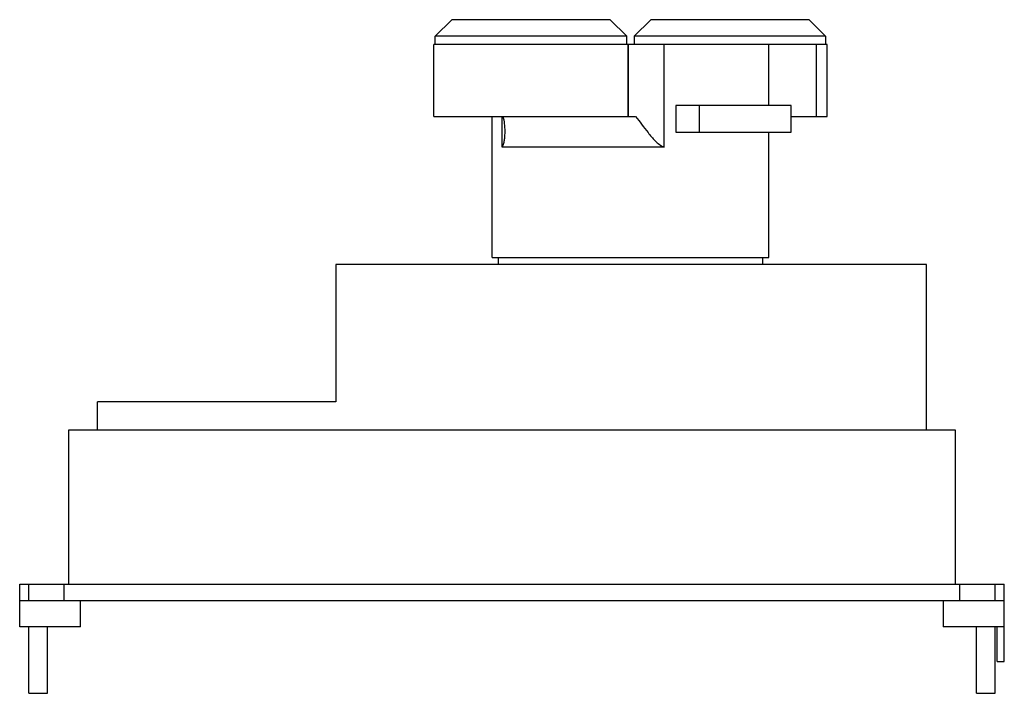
# Model space of a CAD drawing. Header units: millimetres. Extents: x 31 to 239, y 116 to 258.
import ezdxf

# ---------------------------------------------------------------- set-up
doc = ezdxf.new("R2010")
doc.units = ezdxf.units.MM
doc.header["$LTSCALE"] = 24.215883
doc.layers.add('00_COMPONENTS_1', color=7, linetype='CONTINUOUS')

msp = doc.modelspace()

# ---------------------------------------------------------------- linework, layer by layer
at = {"layer": '00_COMPONENTS_1', "color": 7, "linetype": 'Continuous'}
for p, q in [((122.28, 257.73), (118.78, 254.23)), ((155.68, 257.73), (122.28, 257.73)), ((155.68, 257.73), (159.18, 254.23)), ((164.26, 257.73), (160.76, 254.23)), ((197.66, 257.73), (164.26, 257.73)), ((197.66, 257.73), (201.16, 254.23)), ((118.78, 252.53), (118.78, 254.23)), ((159.18, 254.23), (118.78, 254.23)), ((159.18, 252.53), (159.18, 254.23)), ((160.76, 254.23), (160.76, 252.53)), ((201.16, 254.23), (160.76, 254.23)), ((201.16, 254.23), (201.16, 252.53)), ((118.48, 237.3), (118.48, 252.53)), ((159.48, 252.53), (118.48, 252.53)), ((159.48, 237.3), (159.48, 252.53)), ((159.54, 237.3), (159.54, 252.53)), ((201.47, 252.53), (159.54, 252.53)), ((167.11, 230.85), (167.11, 252.53)), ((189.17, 239.63), (189.17, 252.53)), ((199.23, 237.3), (199.23, 252.53)), ((201.47, 237.3), (201.47, 252.53)), ((169.56, 239.63), (169.56, 233.98)), ((193.87, 239.63), (169.56, 239.63)), ((174.52, 233.98), (174.52, 239.63)), ((193.87, 233.98), (193.87, 239.63)), ((118.48, 237.3), (159.48, 237.3)), ((130.77, 207.53), (130.77, 237.3)), ((132.89, 230.85), (132.89, 237.3)), ((159.54, 237.3), (161.06, 237.3)), ((193.87, 237.3), (201.47, 237.3)), ((169.56, 233.98), (193.87, 233.98)), ((189.17, 207.53), (189.17, 233.98)), ((167.11, 230.85), (132.89, 230.85)), ((97.78, 206.08), (97.78, 177.08)), ((222.47, 206.08), (97.78, 206.08)), ((130.77, 207.53), (189.17, 207.53)), ((132.07, 207.53), (132.07, 206.08)), ((187.87, 207.53), (187.87, 206.08)), ((222.47, 171.08), (222.47, 206.08)), ((47.47, 171.08), (47.47, 177.08)), ((97.78, 177.08), (47.47, 177.08)), ((41.37, 171.08), (41.37, 138.58)), ((228.57, 171.08), (41.37, 171.08)), ((228.57, 138.58), (228.57, 171.08)), ((31.07, 129.58), (31.07, 138.58)), ((31.07, 138.58), (238.87, 138.58)), ((32.97, 135.18), (32.97, 138.58)), ((40.47, 135.18), (40.47, 138.58)), ((229.47, 135.18), (229.47, 138.58)), ((236.97, 135.18), (236.97, 138.58)), ((238.87, 122.28), (238.87, 138.58)), ((31.07, 135.18), (238.87, 135.18)), ((43.94, 129.58), (43.94, 135.18)), ((226, 135.18), (226, 129.58)), ((43.94, 129.58), (31.07, 129.58)), ((32.97, 115.58), (32.97, 129.58)), ((36.97, 115.58), (36.97, 129.58)), ((238.87, 129.58), (226, 129.58)), ((232.97, 115.58), (232.97, 129.58)), ((236.97, 115.58), (236.97, 129.58)), ((237.37, 122.28), (237.37, 129.58)), ((237.37, 122.28), (238.87, 122.28)), ((32.97, 115.58), (36.97, 115.58)), ((232.97, 115.58), (236.97, 115.58))]:
    msp.add_line(p, q, dxfattribs=at)
for points, knots in [([(133.51, 234.16), (133.51, 234.71), (133.45, 235.77), (133.25, 236.81), (133.09, 237.3)], [0, 0, 0, 0, 0.513265, 1, 1, 1, 1]), ([(161.06, 237.3), (161.5, 236.76), (162.37, 235.63), (163.69, 233.87), (164.9, 232.41), (166.04, 231.36), (166.73, 230.96), (167.11, 230.85)], [0, 0, 0, 0, 0.232118, 0.480868, 0.738457, 0.869073, 1, 1, 1, 1]), ([(132.89, 230.85), (132.97, 230.92), (133.09, 231.12), (133.26, 231.61), (133.4, 232.32), (133.49, 233.22), (133.51, 233.85), (133.51, 234.16)], [0, 0, 0, 0, 0.089785, 0.199509, 0.45169, 0.723003, 1, 1, 1, 1])]:
    msp.add_open_spline(points, degree=3, knots=knots, dxfattribs=at)

doc.saveas('drawing.dxf')
